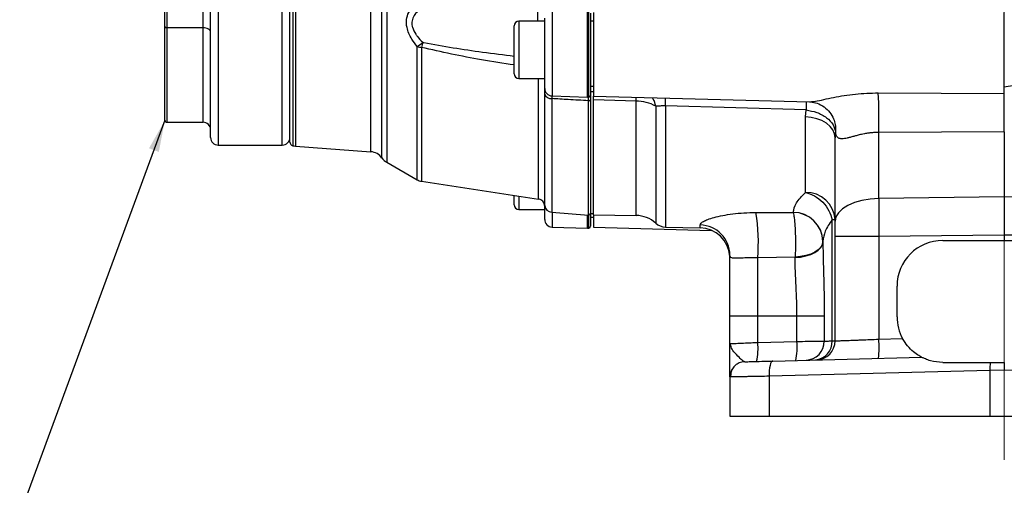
# Model space of a CAD drawing. Header units: inches. Extents: x 0.4 to 16.6, y 0.2 to 10.8.
# Tile 9 of 12: x 8.8 to 12.8, y 3.8 to 5.7. Entities that reach past the tile are written whole.
import ezdxf

# ---------------------------------------------------------------- set-up
doc = ezdxf.new("R2010")
doc.units = ezdxf.units.IN
doc.header["$MEASUREMENT"] = 0
doc.linetypes.add('CENTERX2', pattern=[0.8, 0.5, -0.1, 0.1, -0.1])
doc.layers.add('SLD-0', color=7, linetype='Continuous', lineweight=25)
doc.dimstyles.new('SLDDIMSTYLE1', dxfattribs={"dimtxt": 0.18, "dimasz": 0.13, "dimexe": 0, "dimexo": 0.0625, "dimgap": 0, "dimtad": 0, "dimtih": 1, "dimtoh": 1, "dimdec": 0, "dimrnd": 1e-09, "dimzin": 0, "dimdsep": 46, "dimtxsty": 'Standard', "dimsah": 1, "dimcen": 0.09, "dimadec": 0, "dimazin": 0, "dimtfac": 0.13, "dimtdec": 0, "dimtofl": 0, "dimtmove": 0, "dimatfit": 3, "dimfxl": 0, "dimfrac": 2, "dimtolj": 1, "dimtzin": 0, "dimarcsym": 0})

msp = doc.modelspace()

# ---------------------------------------------------------------- linework, layer by layer
at = {"color": 8, "linetype": 'Continuous', "lineweight": 25}
for p, q in [((10.2389, 5.1761), (10.2389, 7.532)), ((10.2583, 7.5494), (10.2583, 5.1587)), ((9.8731, 7.4816), (9.8731, 5.2265)), ((9.884, 7.4834), (9.884, 5.2247)), ((10.193, 5.2017), (10.193, 7.5065)), ((9.8301, 5.2291), (9.8301, 6.4003)), ((9.5676, 5.8808), (9.5676, 5.2291)), ((10.8777, 5.737), (10.8777, 5.8026)), ((10.9363, 5.7755), (10.9363, 5.4306)), ((11.0813, 5.4255), (11.0813, 5.7762)), ((11.0872, 5.4259), (11.0872, 5.776)), ((10.8004, 5.737), (10.8004, 5.5025)), ((9.3566, 5.7106), (9.3566, 5.3228)), ((9.5051, 5.3228), (9.5051, 5.7106)), ((10.3835, 5.0867), (10.3835, 5.6334)), ((10.4009, 5.6299), (10.4009, 5.0806)), ((10.8806, 5.0079), (10.8806, 5.5025)), ((10.906, 4.9813), (10.906, 5.4384)), ((10.9348, 5.4299), (10.9347, 5.4198)), ((10.9347, 5.4198), (10.9347, 4.9534)), ((11.0854, 5.4109), (11.0854, 5.426)), ((11.0854, 4.9421), (11.0854, 5.4109)), ((11.2805, 5.4096), (11.281, 5.4248)), ((11.2805, 4.9404), (11.2805, 5.4096)), ((11.3615, 5.3885), (11.3615, 4.9088)), ((11.4014, 5.3894), (11.4014, 4.8929)), ((10.8004, 5.0201), (10.8004, 4.9649)), ((10.9363, 4.9532), (10.9363, 4.893)), ((11.0813, 4.8879), (11.0813, 4.9424)), ((11.0872, 4.8883), (11.0872, 4.9422)), ((11.5439, 4.8892), (11.5439, 4.9015))]:
    msp.add_line(p, q, dxfattribs=at)
at = {"color": 7, "linetype": 'Continuous', "lineweight": 25}
for p, q in [((9.8613, 5.2417), (9.8613, 6.4539)), ((9.3488, 5.7154), (9.3488, 6.2569)), ((9.3566, 6.252), (9.3566, 5.7106)), ((9.5051, 5.7106), (9.5051, 6.0568)), ((9.5363, 5.2603), (9.5363, 5.8939)), ((12.7906, 5.441), (12.7906, 5.7731)), ((10.9061, 5.737), (10.8004, 5.737)), ((10.9061, 5.4618), (10.9061, 5.7498)), ((11.0938, 5.7697), (11.0938, 5.4336)), ((11.1063, 5.737), (11.0938, 5.737)), ((11.1063, 5.7731), (11.1063, 5.4294)), ((9.3488, 5.3306), (9.3488, 5.7154)), ((9.5051, 5.7106), (9.3566, 5.7106)), ((10.7814, 5.5215), (10.7814, 5.718)), ((10.8004, 5.5025), (10.9061, 5.5025)), ((12.9376, 5.4912), (12.7906, 5.4664)), ((10.906, 5.4384), (10.9061, 5.4677)), ((11.0938, 5.4712), (11.1063, 5.4712)), ((10.9363, 5.4306), (11.0813, 5.4255)), ((11.1063, 5.4472), (11.0938, 5.4472)), ((11.0938, 5.4336), (11.0938, 4.9491)), ((11.1063, 5.4294), (11.9923, 5.4061)), ((11.1063, 5.4143), (11.1063, 5.4294)), ((11.1063, 5.4143), (11.1063, 5.4294)), ((11.2805, 5.4096), (11.1063, 5.4143)), ((11.1063, 4.9435), (11.1063, 5.4143)), ((12.274, 5.4432), (12.7906, 5.441)), ((11.9777, 5.3731), (11.4014, 5.3894)), ((11.9751, 5.3446), (11.9777, 5.3731)), ((11.9923, 5.4063), (11.9975, 5.4069)), ((11.9751, 5.0348), (11.9751, 5.3446)), ((9.3566, 5.3228), (9.5051, 5.3228)), ((12.0984, 5.2821), (12.0968, 5.2591)), ((12.0968, 4.9165), (12.0968, 5.2591)), ((12.7906, 5.2833), (12.2762, 5.2809)), ((12.2762, 5.0101), (12.2762, 5.2809)), ((12.7906, 5.2833), (12.7906, 5.0162)), ((9.5676, 5.2291), (9.8301, 5.2291)), ((9.884, 5.2247), (10.193, 5.2017)), ((10.2583, 5.1587), (10.3835, 5.0867)), ((10.4009, 5.0806), (10.8806, 5.0079)), ((10.7814, 4.9839), (10.7814, 5.023)), ((12.7906, 5.0162), (12.2762, 5.0101)), ((13.305, 5.0101), (12.7906, 5.0162)), ((12.7906, 5.0162), (12.7906, 4.8601)), ((10.9061, 4.9242), (10.9061, 4.9801)), ((10.8004, 4.9649), (10.9061, 4.9649)), ((10.9347, 4.9534), (11.0854, 4.9421)), ((11.0938, 4.9499), (11.0938, 4.896)), ((11.0938, 4.9491), (11.1063, 4.9491)), ((11.0938, 4.9336), (11.1063, 4.9336)), ((11.1063, 4.9435), (11.2805, 4.9404)), ((11.1063, 4.9435), (11.1063, 4.8918)), ((11.7721, 4.9525), (11.9251, 4.9529)), ((11.9251, 4.9529), (11.9251, 4.9532)), ((10.9363, 4.893), (11.0813, 4.8879)), ((11.1063, 4.8918), (11.5899, 4.8791)), ((11.4014, 4.8929), (11.5439, 4.8892)), ((12.0843, 4.4259), (12.0843, 4.9232)), ((12.0843, 4.9232), (12.0968, 4.9232)), ((12.0968, 4.426), (12.0968, 4.854)), ((12.2762, 4.854), (12.0968, 4.854)), ((12.7906, 4.8601), (12.2762, 4.854)), ((12.2762, 4.854), (12.2762, 4.4327)), ((12.7906, 4.8601), (12.7906, 4.8377)), ((13.305, 4.854), (12.7906, 4.8601)), ((12.0468, 4.8345), (12.0468, 4.8325)), ((12.5381, 4.8377), (12.7906, 4.8377)), ((12.7906, 4.8377), (13.0431, 4.8377)), ((11.6652, 4.7744), (11.6655, 4.7678)), ((11.9327, 4.7692), (11.7797, 4.7671)), ((11.7797, 4.5287), (11.7797, 4.7671)), ((11.9327, 4.7679), (11.9327, 4.7692)), ((12.3506, 4.5252), (12.3506, 4.6502)), ((11.6656, 4.5287), (11.7797, 4.5287)), ((11.6656, 4.4147), (11.6656, 4.5287)), ((11.7797, 4.5287), (11.9401, 4.5287)), ((11.7797, 4.4196), (11.7797, 4.5287)), ((11.9401, 4.5287), (12.0524, 4.5287)), ((11.9401, 4.4238), (11.9401, 4.5287)), ((12.0524, 4.5287), (12.0524, 4.4249)), ((11.6656, 4.4147), (11.6695, 4.4149)), ((11.6692, 4.4062), (11.6656, 4.4147)), ((11.6676, 4.4148), (11.6661, 4.4066)), ((11.7797, 4.4196), (11.9401, 4.4238)), ((12.2762, 4.4327), (12.3736, 4.4352)), ((11.8415, 4.3434), (12.4507, 4.3593)), ((12.5381, 4.3377), (12.7331, 4.3377)), ((12.7313, 4.3046), (11.8263, 4.2809)), ((11.8263, 4.2809), (11.8263, 4.1177)), ((12.7906, 4.3057), (12.7313, 4.3046)), ((12.7313, 4.3046), (12.7313, 4.1177)), ((12.8498, 4.3046), (12.7906, 4.3057)), ((11.6656, 4.2779), (11.6656, 4.1177)), ((11.6656, 4.1177), (11.8263, 4.1177)), ((11.8263, 4.1177), (12.7313, 4.1177)), ((12.7313, 4.1177), (12.8498, 4.1177))]:
    msp.add_line(p, q, dxfattribs=at)
at = {"color": 7, "linetype": 'Continuous', "lineweight": 25, "flags": 128}
for points in [[(9.3488, 5.7154), (9.349, 5.7145), (9.3494, 5.7136), (9.3501, 5.7127), (9.3511, 5.712), (9.3523, 5.7114), (9.3537, 5.7109), (9.3551, 5.7107), (9.3566, 5.7106)], [(9.5363, 5.6911), (9.5357, 5.6949), (9.534, 5.6985), (9.5311, 5.7019), (9.5272, 5.7049), (9.5224, 5.7073), (9.517, 5.7091), (9.5112, 5.7102), (9.5051, 5.7106)], [(11.0854, 5.4109), (11.087, 5.4109), (11.0886, 5.4112), (11.09, 5.4116), (11.0913, 5.4123), (11.0924, 5.4131), (11.0932, 5.414), (11.0937, 5.415), (11.0938, 5.4161)], [(12.0968, 5.2591), (12.0945, 5.2755), (12.0876, 5.2913), (12.0764, 5.3059), (12.0614, 5.3188), (12.043, 5.3294), (12.0219, 5.3374), (11.999, 5.3425), (11.9751, 5.3446)], [(12.2762, 5.0101), (12.2408, 5.0077), (12.2069, 5.0019), (12.1759, 4.993), (12.1489, 4.9813), (12.1267, 4.9673), (12.1103, 4.9514), (12.1002, 4.9343), (12.0968, 4.9165)], [(12.0468, 4.8342), (12.0447, 4.8222), (12.0383, 4.8106), (12.028, 4.7997), (12.014, 4.7901), (11.9968, 4.782), (11.9771, 4.7757), (11.9555, 4.7714), (11.9327, 4.7692)], [(11.9327, 4.7679), (11.9555, 4.77), (11.9771, 4.7743), (11.9968, 4.7806), (12.014, 4.7886), (12.028, 4.7982), (12.0383, 4.809), (12.0447, 4.8205), (12.0468, 4.8325)], [(11.7264, 4.3403), (11.7145, 4.3389), (11.7035, 4.3353)], [(11.8415, 4.3434), (11.8383, 4.3421), (11.8353, 4.3385), (11.8325, 4.3327), (11.8302, 4.3249), (11.8283, 4.3155), (11.827, 4.3047), (11.8264, 4.293), (11.8263, 4.2809)]]:
    msp.add_lwpolyline(points, dxfattribs=at)
at = {"color": 7, "linetype": 'Continuous', "lineweight": 25}
for centre, radius, start, end in [((10.8004, 5.718), 0.019, 90, 180), ((10.1087, 6.0063), 0.4633, 306.3815, 309.8888), ((10.4073, 5.7075), 0.0779, 252.2154, 265.3126), ((12.5484, 5.1414), 2.2024, 166.6254, 167.1855), ((10.8004, 5.5215), 0.019, 180, 270), ((10.9374, 5.4618), 0.0313, 180, 268), ((10.9326, 5.448), 0.0283, 199.6925, 274.3604), ((11.0824, 5.4567), 0.0313, 268, 278.9712), ((11.086, 5.4336), 0.00781, 278.9712, 360), ((10.209, 5.3344), 2.0678, 358.5184, 3.0161), ((11.281, 5.2458), 0.1638, 60.5589, 90.1645), ((9.3566, 5.3306), 0.00781, 180, 270), ((9.5051, 5.2916), 0.0312, 360, 90), ((9.5676, 5.2603), 0.0313, 180, 270), ((9.8301, 5.2603), 0.0312, 270, 0), ((9.877, 5.2417), 0.0156, 180, 255.5995), ((9.8886, 5.2871), 0.0625, 255.5995, 265.7296), ((10.1884, 5.1393), 0.0625, 36.0476, 85.7296), ((10.2894, 5.2129), 0.0625, 216.0476, 240.1084), ((10.4084, 5.1301), 0.05, 240.1084, 261.3794), ((10.8761, 4.9783), 0.03, 5.8604, 81.3794), ((11.9785, 4.9164), 0.1185, 3.2854, 91.6476), ((10.8004, 4.9839), 0.019, 180, 270), ((10.937, 4.9845), 0.0312, 185.8604, 265.7296), ((11.086, 4.9499), 0.00781, 265.7296, 360), ((11.2783, 4.8154), 0.125, 48.2919, 89), ((10.9988, 4.8279), 0.7833, 355.5511, 9.1571), ((11.9251, 4.8314), 0.1218, 1.4615, 89.988), ((11.9251, 4.8311), 0.1218, 1.4548, 89.9816), ((10.9374, 4.9242), 0.0312, 180, 268), ((11.0824, 4.9191), 0.0313, 268, 278.9712), ((11.086, 4.896), 0.00781, 278.9712, 360), ((11.4031, 4.9554), 0.0625, 228.2919, 268.5), ((11.5411, 4.7771), 0.1244, 0.2346, 88.7493), ((11.5406, 4.7642), 0.125, 4.4923, 88.5), ((12.5381, 4.6502), 0.1875, 90, 180), ((12.5381, 4.5252), 0.1875, 180, 208.6791), ((11.552, 4.3943), 0.229, 346.6906, 6.328), ((11.7125, 4.3985), 0.229, 346.6906, 6.328), ((11.975, 4.4243), 0.0774, 271.9151, 0.4602), ((12.0102, 4.4219), 0.0742, 274.5821, 3.1031), ((12.0188, 4.426), 0.078, 271.5, 360), ((11.8277, 4.4015), 0.4495, 354.0238, 3.977), ((12.9336, 4.3105), 0.2024, 172.2635, 181.6685), ((11.7281, 4.2779), 0.0625, 150.5365, 180)]:
    msp.add_arc(centre, radius, start, end, dxfattribs=at)
at = {"color": 8, "linetype": 'Continuous', "lineweight": 25}
msp.add_arc((8.8781, 5.4485), 2.524, 358.6582, 359.3894, dxfattribs=at)
at = {"color": 7, "linetype": 'Continuous', "lineweight": 25}
for points, knots in [([(10.3835, 5.6334), (10.3758, 5.6433), (10.3571, 5.6675), (10.3401, 5.7065), (10.3379, 5.7446), (10.3487, 5.778), (10.3667, 5.7989), (10.3807, 5.8095), (10.3835, 5.8116)], [0, 0, 0, 0, 0.162337, 0.395787, 0.554182, 0.711926, 0.942817, 1, 1, 1, 1]), ([(10.4058, 5.7909), (10.403, 5.7893), (10.3895, 5.7815), (10.3715, 5.7658), (10.3607, 5.7403), (10.3614, 5.7228), (10.3658, 5.7043), (10.3731, 5.6899), (10.3878, 5.6692), (10.3981, 5.6587), (10.4058, 5.6509)], [0, 0, 0, 0, 0.060426, 0.295827, 0.448101, 0.575654, 0.598782, 0.771911, 0.830481, 1, 1, 1, 1]), ([(11.0854, 5.4109), (11.0578, 5.4125), (11.0076, 5.4154), (10.9573, 5.4184), (10.9347, 5.4198)], [0, 0, 0, 0, 0.549647, 1, 1, 1, 1]), ([(11.0938, 5.449), (11.0938, 5.4474), (11.0938, 5.4416), (11.0938, 5.4269), (11.0938, 5.4161)], [0, 0, 0, 0, 0.265142, 1, 1, 1, 1]), ([(12.7906, 5.2833), (12.7906, 5.2961), (12.7906, 5.3218), (12.7906, 5.365), (12.7906, 5.4054), (12.7906, 5.4295), (12.7906, 5.4398), (12.7906, 5.441)], [0, 0, 0, 0, 0.2425125, 0.4850269, 0.7275175, 0.9701409, 1, 1, 1, 1]), ([(11.4014, 5.3894), (11.3975, 5.3895), (11.3897, 5.3898), (11.3752, 5.3889), (11.367, 5.3887), (11.3615, 5.3885)], [0, 0, 0, 0, 0.249707, 0.501478, 1, 1, 1, 1]), ([(11.9777, 5.3731), (11.9926, 5.3704), (12.0236, 5.3648), (12.0635, 5.3427), (12.0916, 5.3135), (12.0962, 5.2923), (12.0984, 5.2821)], [0, 0, 0, 0, 0.240339, 0.499999, 0.759053, 1, 1, 1, 1]), ([(11.9965, 5.4062), (12.0053, 5.4049), (12.0235, 5.4023), (12.0524, 5.3872), (12.0768, 5.3642), (12.086, 5.3455), (12.0905, 5.3364)], [0, 0, 0, 0, 0.239343, 0.492399, 0.749629, 1, 1, 1, 1]), ([(12.2762, 5.2809), (12.2734, 5.2809), (12.2676, 5.2809), (12.2587, 5.2806), (12.2493, 5.2799), (12.2427, 5.2792), (12.2377, 5.2786), (12.23, 5.2776), (12.2185, 5.2757), (12.2026, 5.2724), (12.1879, 5.2689), (12.1723, 5.2646), (12.1585, 5.2608), (12.1413, 5.2564), (12.1274, 5.2542), (12.1169, 5.2552), (12.1087, 5.2584), (12.1018, 5.2661), (12.0995, 5.2766), (12.0984, 5.2821)], [0, 0, 0, 0, 0.028244, 0.058482, 0.090715, 0.124945, 0.127001, 0.143021, 0.205735, 0.250235, 0.317925, 0.375183, 0.440326, 0.500376, 0.625382, 0.687218, 0.750037, 0.870001, 1, 1, 1, 1]), ([(11.9251, 4.9532), (11.9274, 4.9656), (11.9321, 4.9905), (11.9607, 5.02), (11.9751, 5.0348)], [0, 0, 0, 0, 0.4983357, 1, 1, 1, 1]), ([(11.9751, 5.0348), (11.9876, 5.0309), (12.0133, 5.0229), (12.0473, 4.996), (12.0734, 4.9614), (12.0808, 4.9357), (12.0843, 4.9232)], [0, 0, 0, 0, 0.242744, 0.5, 0.757256, 1, 1, 1, 1]), ([(11.5439, 4.9015), (11.5444, 4.9036), (11.5454, 4.9079), (11.5557, 4.9158), (11.5738, 4.9243), (11.6005, 4.9329), (11.6351, 4.9408), (11.6764, 4.9472), (11.7226, 4.9516), (11.7555, 4.9522), (11.7721, 4.9525)], [0, 0, 0, 0, 0.120563, 0.242051, 0.363576, 0.487043, 0.612826, 0.740027, 0.869635, 1, 1, 1, 1]), ([(11.9251, 4.9529), (11.926, 4.9494), (11.9277, 4.9424), (11.93, 4.9248), (11.9319, 4.9029), (11.9333, 4.8777), (11.9341, 4.8504), (11.9343, 4.822), (11.9339, 4.7941), (11.9331, 4.7774), (11.9327, 4.7692)], [0, 0, 0, 0, 0.123406, 0.25, 0.376594, 0.5, 0.623406, 0.75, 0.876594, 1, 1, 1, 1]), ([(12.0843, 4.9232), (12.0736, 4.9071), (12.0521, 4.8751), (12.0486, 4.848), (12.0468, 4.8345)], [0, 0, 0, 0, 0.501367, 1, 1, 1, 1]), ([(12.0468, 4.8325), (12.0471, 4.8083), (12.0476, 4.76), (12.05, 4.6841), (12.052, 4.6068), (12.0522, 4.5548), (12.0524, 4.5287)], [0, 0, 0, 0, 0.250448, 0.500961, 0.750123, 1, 1, 1, 1]), ([(11.6655, 4.7679), (11.6654, 4.7702), (11.6652, 4.7745), (11.6652, 4.7742), (11.6652, 4.7741)], [0, 0, 0, 0, 0.5205832, 1, 1, 1, 1]), ([(11.7797, 4.7671), (11.7699, 4.7672), (11.751, 4.7673), (11.7252, 4.7662), (11.7038, 4.765), (11.6817, 4.7643), (11.6671, 4.767), (11.6661, 4.7741), (11.6656, 4.7776)], [0, 0, 0, 0, 0.129018, 0.250386, 0.379269, 0.500373, 0.749854, 1, 1, 1, 1]), ([(11.6656, 4.5287), (11.6656, 4.5521), (11.6656, 4.5995), (11.6656, 4.6673), (11.6656, 4.7291), (11.6656, 4.7616), (11.6656, 4.7776)], [0, 0, 0, 0, 0.2469505, 0.5, 0.7530495, 1, 1, 1, 1]), ([(11.9401, 4.5287), (11.94, 4.5425), (11.9399, 4.5695), (11.9386, 4.611), (11.9369, 4.652), (11.9349, 4.6933), (11.9332, 4.7319), (11.9329, 4.7563), (11.9327, 4.7679)], [0, 0, 0, 0, 0.164384, 0.322243, 0.49832, 0.665399, 0.84116, 1, 1, 1, 1]), ([(11.6656, 4.2779), (11.6656, 4.2784), (11.6656, 4.2796), (11.6656, 4.2886), (11.6656, 4.3021), (11.6656, 4.3218), (11.6656, 4.3481), (11.6656, 4.3803), (11.6656, 4.4032), (11.6656, 4.4147)], [0, 0, 0, 0, 0.124941, 0.250128, 0.372716, 0.500578, 0.66507, 0.83032, 1, 1, 1, 1]), ([(11.9401, 4.4238), (11.9553, 4.4239), (11.9823, 4.4242), (12.0165, 4.4245), (12.0417, 4.4248), (12.0489, 4.4249), (12.0524, 4.4249)], [0, 0, 0, 0, 0.280923, 0.499958, 0.757431, 1, 1, 1, 1]), ([(12.0524, 4.4249), (12.0559, 4.425), (12.0631, 4.4252), (12.0772, 4.4257), (12.0843, 4.4259)], [0, 0, 0, 0, 0.496248, 1, 1, 1, 1]), ([(12.0843, 4.4259), (12.088, 4.4259), (12.0952, 4.426), (12.0963, 4.426), (12.0968, 4.426)], [0, 0, 0, 0, 0.504309, 1, 1, 1, 1]), ([(12.0968, 4.426), (12.0974, 4.426), (12.0987, 4.4261), (12.1088, 4.4265), (12.1251, 4.4271), (12.1439, 4.4278), (12.1614, 4.4284), (12.1757, 4.4289), (12.1917, 4.4295), (12.2123, 4.4303), (12.2403, 4.4313), (12.2632, 4.4322), (12.2762, 4.4327)], [0, 0, 0, 0, 0.120101, 0.243423, 0.369968, 0.499743, 0.560041, 0.623423, 0.689889, 0.759437, 0.863804, 1, 1, 1, 1]), ([(12.4507, 4.3593), (12.4502, 4.3596), (12.4489, 4.3602), (12.4373, 4.3667), (12.4178, 4.3804), (12.3936, 4.4033), (12.3802, 4.4247), (12.3736, 4.4352)], [0, 0, 0, 0, 0.101068, 0.239881, 0.483992, 0.746038, 1, 1, 1, 1]), ([(11.7039, 4.3355), (11.6984, 4.3326), (11.6872, 4.3266), (11.6754, 4.3121), (11.6684, 4.2953), (11.6685, 4.2836), (11.6685, 4.2779)], [0, 0, 0, 0, 0.250666, 0.507467, 0.760157, 1, 1, 1, 1]), ([(11.7264, 4.3403), (11.728, 4.3404), (11.7311, 4.3405), (11.7564, 4.3411), (11.794, 4.3421), (11.826, 4.3429), (11.8415, 4.3434)], [0, 0, 0, 0, 0.243268, 0.499953, 0.756665, 1, 1, 1, 1]), ([(12.5381, 4.3377), (12.5208, 4.3391), (12.4946, 4.3413), (12.4678, 4.3511), (12.4557, 4.3567), (12.4512, 4.3591), (12.4508, 4.3593), (12.4507, 4.3593)], [0, 0, 0, 0, 0.437339, 0.667102, 0.837046, 0.950512, 1, 1, 1, 1]), ([(12.7331, 4.3377), (12.7389, 4.3377), (12.7512, 4.3377), (12.7705, 4.3377), (12.7839, 4.3377), (12.7906, 4.3377)], [0, 0, 0, 0, 0.311383, 0.654131, 1, 1, 1, 1]), ([(12.7906, 4.3377), (12.7906, 4.3325), (12.7906, 4.3224), (12.7906, 4.3111), (12.7906, 4.3057)], [0, 0, 0, 0, 0.517869, 1, 1, 1, 1]), ([(11.8263, 4.2809), (11.8137, 4.2806), (11.7893, 4.2802), (11.7606, 4.2796), (11.7392, 4.2792), (11.7236, 4.279), (11.6991, 4.2785), (11.6721, 4.278), (11.6677, 4.2779), (11.6656, 4.2779)], [0, 0, 0, 0, 0.140209, 0.270412, 0.3517, 0.42853, 0.500902, 0.754988, 1, 1, 1, 1])]:
    msp.add_open_spline(points, degree=3, knots=knots, dxfattribs=at)
at = {"color": 8, "linetype": 'Continuous', "lineweight": 25}
for points, knots in [([(10.7814, 5.5576), (10.7364, 5.5645), (10.6502, 5.5778), (10.5232, 5.6017), (10.4417, 5.6205), (10.4009, 5.6299)], [0, 0, 0, 0, 0.352936, 0.676261, 1, 1, 1, 1]), ([(10.4058, 5.6509), (10.4073, 5.6506), (10.4888, 5.6346), (10.614, 5.6145), (10.738, 5.5996), (10.7814, 5.5944)], [0, 0, 0, 0, 0.012371, 0.654848, 1, 1, 1, 1]), ([(11.3615, 5.3885), (11.3591, 5.3994), (11.3561, 5.4134), (11.3481, 5.4213), (11.3464, 5.4231)], [0, 0, 0, 0, 0.774028, 1, 1, 1, 1]), ([(11.9975, 5.4069), (12.0032, 5.4073), (12.0168, 5.4083), (12.05, 5.416), (12.1037, 5.4273), (12.1793, 5.4405), (12.2424, 5.4423), (12.274, 5.4432)], [0, 0, 0, 0, 0.108768, 0.25732, 0.405863, 0.703013, 1, 1, 1, 1]), ([(11.9782, 5.4065), (11.9782, 5.403), (11.9781, 5.3953), (11.9778, 5.3809), (11.9777, 5.3731)], [0, 0, 0, 0, 0.460408, 1, 1, 1, 1]), ([(12.09, 5.3363), (12.0909, 5.3346), (12.0954, 5.3253), (12.0989, 5.3068), (12.0985, 5.2902), (12.0984, 5.2821)], [0, 0, 0, 0, 0.107457, 0.558404, 1, 1, 1, 1]), ([(11.7264, 4.3403), (11.723, 4.3418), (11.7156, 4.3448), (11.6973, 4.365), (11.6752, 4.3861), (11.671, 4.3999), (11.6692, 4.4062)], [0, 0, 0, 0, 0.205845, 0.44814, 0.748843, 1, 1, 1, 1]), ([(11.6695, 4.4149), (11.6705, 4.4149), (11.6735, 4.4151), (11.6954, 4.416), (11.7248, 4.4173), (11.7533, 4.4185), (11.7706, 4.4192), (11.7797, 4.4196)], [0, 0, 0, 0, 0.1430842, 0.4326289, 0.6800357, 0.8310587, 1, 1, 1, 1])]:
    msp.add_open_spline(points, degree=3, knots=knots, dxfattribs=at)
at = {"color": 7, "linetype": 'Continuous', "lineweight": 25}
for points in [[(12.2762, 5.0101), (12.276, 4.9855), (12.2757, 4.9362), (12.276, 4.8814), (12.2762, 4.854)], [(12.0968, 4.854), (12.0968, 4.865), (12.0968, 4.8869), (12.0968, 4.9066), (12.0968, 4.9165)]]:
    msp.add_open_spline(points, degree=3, dxfattribs=at)
at = {"layer": 'SLD-0', "color": 7, "linetype": 'CENTERX2', "lineweight": 18, "ltscale": 2}
msp.add_line((12.7906, 8.1377), (12.7906, 3.8677), dxfattribs=at)

# ---------------------------------------------------------------- leaders
at = {"layer": 'SLD-0', "color": 7}
msp.add_leader([(9.3488, 5.3306), (8.7534, 3.7136), (9.0034, 3.7136)], dimstyle='SLDDIMSTYLE1', dxfattribs=at)

doc.saveas('drawing.dxf')
